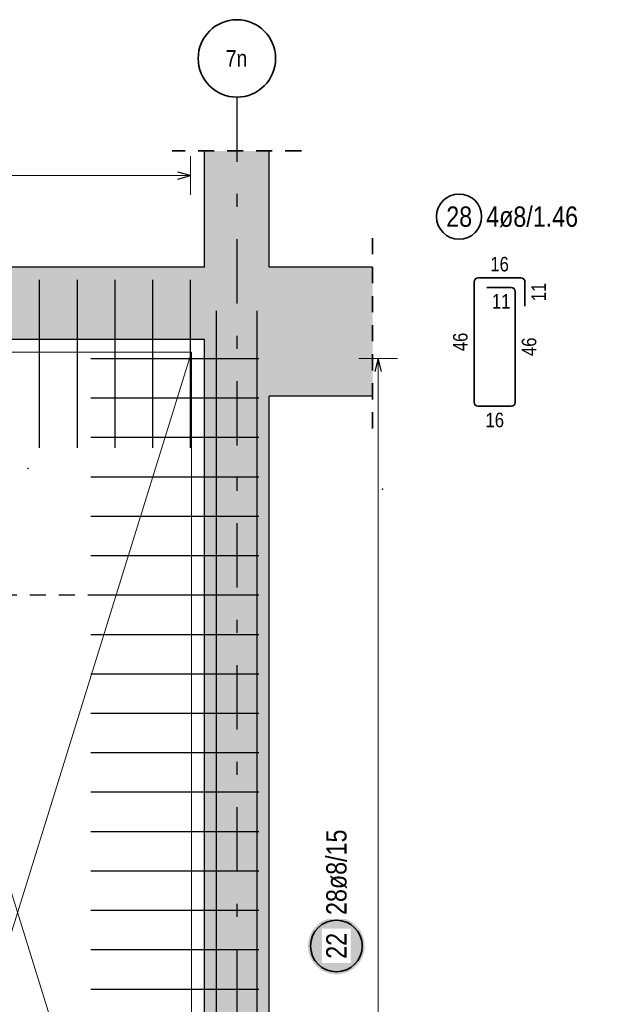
# Model space of a CAD drawing. Header units: millimetres. Extents: x -1.6 to 96.2, y -42.8 to 42.
# Tile 36 of 43: x 69.9 to 74.4, y 13.2 to 20.8. Entities that reach past the tile are written whole.
import ezdxf
from ezdxf.enums import TextEntityAlignment as Align

# ---------------------------------------------------------------- set-up
doc = ezdxf.new("R2010")
doc.units = ezdxf.units.MM
doc.linetypes.add('DASHDOTX2', pattern=[2, 1, -0.5, 0, -0.5])
doc.linetypes.add('HIDDEN', pattern=[0.375, 0.25, -0.125])
for name, color, linetype, lineweight in [('Achsen', 7, 'Continuous', 20), ('Bewehrung', 7, 'Continuous', 20), ('Schraffuren', 7, 'Continuous', 20)]:
    doc.layers.add(name, color=color, linetype=linetype, lineweight=lineweight)
doc.styles.add('Arial Narrow', font='ARIALN.TTF')

msp = doc.modelspace()

# ---------------------------------------------------------------- hatches: boundary and pattern name
at = {"layer": 'Schraffuren', "lineweight": 50, "true_color": 0xd7ffd7}
for points in [[(71.358524, 18.894345), (71.858524, 18.894345), (71.858524, 19.794245), (71.358524, 19.794245)], [(59.858194, 18.334333), (71.358524, 18.334333), (71.358524, 18.894345), (59.858194, 18.894345)], [(71.358524, 17.894345), (72.660841, 17.894345), (72.660841, 18.894345), (71.358524, 18.894345)], [(71.858524, 9.534333), (71.858524, 17.894345), (71.358524, 17.894345), (71.358524, 9.534331)]]:
    msp.add_hatch(color=254, dxfattribs=at).paths.add_polyline_path(points)
at = {"layer": 'Schraffuren', "lineweight": 25, "true_color": 0xffffff}
msp.add_hatch(color=7, dxfattribs=at).paths.add_polyline_path([(72.600002, 13.634662), (72.599868, 13.64234), (72.599466, 13.650009), (72.598796, 13.657659), (72.597861, 13.66528), (72.596659, 13.672865), (72.595194, 13.680403), (72.593467, 13.687885), (72.591479, 13.695303), (72.589234, 13.702646), (72.586734, 13.709907), (72.583982, 13.717076), (72.580982, 13.724144), (72.577736, 13.731104), (72.57425, 13.737946), (72.570527, 13.744662), (72.566572, 13.751245), (72.56239, 13.757685), (72.557985, 13.763975), (72.553364, 13.770108), (72.548531, 13.776076), (72.543493, 13.781871), (72.538256, 13.787487), (72.532826, 13.792917), (72.52721, 13.798154), (72.521415, 13.803192), (72.515447, 13.808025), (72.509314, 13.812646), (72.503024, 13.817051), (72.496584, 13.821233), (72.490002, 13.825188), (72.483285, 13.828911), (72.476443, 13.832397), (72.469484, 13.835642), (72.462415, 13.838643), (72.455246, 13.841395), (72.447985, 13.843895), (72.440642, 13.84614), (72.433224, 13.848127), (72.425742, 13.849855), (72.418204, 13.85132), (72.41062, 13.852521), (72.402998, 13.853457), (72.395348, 13.854126), (72.387679, 13.854528), (72.380002, 13.854662), (72.372324, 13.854528), (72.364655, 13.854126), (72.357005, 13.853457), (72.349383, 13.852521), (72.341799, 13.85132), (72.334261, 13.849855), (72.326779, 13.848127), (72.319361, 13.84614), (72.312018, 13.843895), (72.304757, 13.841395), (72.297588, 13.838643), (72.29052, 13.835642), (72.28356, 13.832397), (72.276718, 13.828911), (72.270002, 13.825188), (72.263419, 13.821233), (72.256979, 13.817051), (72.250689, 13.812646), (72.244556, 13.808025), (72.238588, 13.803192), (72.232793, 13.798154), (72.227177, 13.792917), (72.221747, 13.787487), (72.21651, 13.781871), (72.211472, 13.776076), (72.206639, 13.770108), (72.202018, 13.763975), (72.197613, 13.757685), (72.193431, 13.751245), (72.189476, 13.744662), (72.185753, 13.737946), (72.182267, 13.731104), (72.179022, 13.724144), (72.176021, 13.717076), (72.173269, 13.709907), (72.170769, 13.702646), (72.168524, 13.695303), (72.166537, 13.687885), (72.164809, 13.680403), (72.163344, 13.672865), (72.162143, 13.66528), (72.161207, 13.657659), (72.160537, 13.650009), (72.160136, 13.64234), (72.160002, 13.634662), (72.160136, 13.626984), (72.160537, 13.619316), (72.161207, 13.611666), (72.162143, 13.604044), (72.163344, 13.59646), (72.164809, 13.588922), (72.166537, 13.581439), (72.168524, 13.574022), (72.170769, 13.566679), (72.173269, 13.559418), (72.176021, 13.552249), (72.179022, 13.54518), (72.182267, 13.538221), (72.185753, 13.531379), (72.189476, 13.524662), (72.193431, 13.51808), (72.197613, 13.51164), (72.202018, 13.50535), (72.206639, 13.499217), (72.211472, 13.493249), (72.21651, 13.487454), (72.221747, 13.481837), (72.227177, 13.476408), (72.232793, 13.47117), (72.238588, 13.466133), (72.244556, 13.4613), (72.250689, 13.456679), (72.256979, 13.452274), (72.263419, 13.448092), (72.270002, 13.444137), (72.276718, 13.440414), (72.28356, 13.436928), (72.29052, 13.433682), (72.297588, 13.430682), (72.304757, 13.42793), (72.312018, 13.42543), (72.319361, 13.423185), (72.326779, 13.421197), (72.334261, 13.41947), (72.341799, 13.418005), (72.349383, 13.416803), (72.357005, 13.415867), (72.364655, 13.415198), (72.372324, 13.414796), (72.380002, 13.414662), (72.387679, 13.414796), (72.395348, 13.415198), (72.402998, 13.415867), (72.41062, 13.416803), (72.418204, 13.418005), (72.425742, 13.41947), (72.433224, 13.421197), (72.440642, 13.423185), (72.447985, 13.42543), (72.455246, 13.42793), (72.462415, 13.430682), (72.469484, 13.433682), (72.476443, 13.436928), (72.483285, 13.440414), (72.490002, 13.444137), (72.496584, 13.448092), (72.503024, 13.452274), (72.509314, 13.456679), (72.515447, 13.4613), (72.521415, 13.466133), (72.52721, 13.47117), (72.532826, 13.476408), (72.538256, 13.481837), (72.543493, 13.487454), (72.548531, 13.493249), (72.553364, 13.499217), (72.557985, 13.50535), (72.56239, 13.51164), (72.566572, 13.51808), (72.570527, 13.524662), (72.57425, 13.531379), (72.577736, 13.538221), (72.580982, 13.54518), (72.583982, 13.552249), (72.586734, 13.559418), (72.589234, 13.566679), (72.591479, 13.574022), (72.593467, 13.581439), (72.595194, 13.588922), (72.596659, 13.59646), (72.597861, 13.604044), (72.598796, 13.611666), (72.599466, 13.619316)])

# ---------------------------------------------------------------- linework, layer by layer
at = {"color": 2, "linetype": 'HIDDEN', "lineweight": 35, "ltscale": 0.5}
for p, q in [((72.108524, 19.794245), (71.108524, 19.794245)), ((72.660841, 17.644345), (72.660841, 19.144345))]:
    msp.add_line(p, q, dxfattribs=at)
at = {"color": 3, "linetype": 'Continuous', "lineweight": 25}
for p, q in [((71.358524, 18.894345), (71.358524, 19.794245)), ((71.858524, 18.894345), (71.858524, 19.794245)), ((71.358524, 18.894345), (63.979264, 18.894345)), ((72.660841, 18.894345), (71.858524, 18.894345)), ((71.358524, 18.334333), (63.979262, 18.334333)), ((71.358524, 17.894345), (71.358524, 18.334333)), ((71.358524, 9.534333), (71.358524, 17.894345)), ((72.660841, 17.894345), (71.858524, 17.894345)), ((71.858524, 9.534333), (71.858524, 17.894345))]:
    msp.add_line(p, q, dxfattribs=at)
at = {"color": 2, "linetype": 'Continuous', "lineweight": 35, "ltscale": 0.5}
for p, q in [((73.446474, 17.847849), (73.446474, 18.778849)), ((73.478474, 18.810849), (73.809474, 18.810849)), ((73.841474, 18.778849), (73.841474, 18.590849)), ((73.546474, 18.735849), (73.734474, 18.735849)), ((73.766474, 18.703849), (73.766474, 17.847849)), ((73.734474, 17.815849), (73.478474, 17.815849))]:
    msp.add_line(p, q, dxfattribs=at)
msp.add_circle((73.330606, 19.285331), 0.175, dxfattribs=at)
at = {"color": 9, "linetype": 'Continuous', "lineweight": 0}
for centre in [(69.990121, 17.334333), (72.737227, 17.174333)]:
    msp.add_circle(centre, 0.00222, dxfattribs=at)
at = {"color": 2, "linetype": 'Continuous', "lineweight": 35, "ltscale": 0.5}
for centre, start, end in [((73.478474, 18.778849), 90, 180), ((73.809474, 18.778849), 0, 90), ((73.734474, 18.703849), 0, 90), ((73.478474, 17.847849), 180, 270), ((73.734474, 17.847849), 270, 0)]:
    msp.add_arc(centre, 0.032, start, end, dxfattribs=at)
at = {"layer": 'Achsen', "color": 3, "linetype": 'DASHDOTX2', "lineweight": 25, "ltscale": 0.5}
msp.add_line((71.609342, 20.210985), (71.609342, 9.063329), dxfattribs=at)
at = {"layer": 'Achsen', "color": 2, "linetype": 'Continuous', "lineweight": 35}
msp.add_circle((71.609342, 20.510985), 0.3, dxfattribs=at)
at = {"layer": 'Bewehrung', "color": 7, "linetype": 'Continuous', "lineweight": 18, "ltscale": 0.5}
for p, q in [((71.258525, 18.234331), (68.559262, 18.234331)), ((71.258525, 18.234331), (68.559262, 9.554333)), ((71.258525, 9.554333), (71.258525, 18.234331))]:
    msp.add_line(p, q, dxfattribs=at)
at = {"layer": 'Bewehrung', "color": 9, "linetype": 'Continuous', "lineweight": 0, "ltscale": 0.5}
for p, q in [((71.258525, 18.234331), (68.559262, 18.234331)), ((68.559262, 18.234331), (71.258525, 9.554333)), ((71.258525, 9.554333), (71.258525, 18.234331))]:
    msp.add_line(p, q, dxfattribs=at)
at = {"layer": 'Schraffuren', "color": 5, "linetype": 'Continuous', "lineweight": 18, "ltscale": 0.5}
for p, q in [((71.25052, 19.453522), (71.25052, 19.753522)), ((65.692737, 19.603522), (71.25052, 19.603522)), ((72.853701, 18.186345), (72.553701, 18.186345)), ((72.703701, 18.186345), (72.703701, 9.942339))]:
    msp.add_line(p, q, dxfattribs=at)
at = {"layer": 'Schraffuren', "color": 3, "linetype": 'Continuous', "lineweight": 25, "ltscale": 0.5}
for p, q in [((71.25052, 19.603522), (71.15052, 19.630317)), ((71.15052, 19.576727), (71.25052, 19.603522)), ((70.08046, 17.494345), (70.08046, 18.794345)), ((70.372975, 17.494345), (70.372975, 18.794345)), ((70.66549, 17.494345), (70.66549, 18.794345)), ((70.958005, 17.494345), (70.958005, 18.794345)), ((71.25052, 17.494345), (71.25052, 18.794345)), ((71.450524, 9.554333), (71.450524, 18.554333)), ((71.766523, 9.554333), (71.766523, 18.554333)), ((70.478524, 18.186345), (71.778524, 18.186345)), ((72.703701, 18.186345), (72.676907, 18.086345)), ((72.730496, 18.086345), (72.703701, 18.186345)), ((70.478524, 17.881012), (71.778524, 17.881012)), ((70.478524, 17.575678), (71.778524, 17.575678)), ((70.478524, 17.270345), (71.778524, 17.270345)), ((70.478524, 16.965011), (71.778524, 16.965011)), ((70.478524, 16.659678), (71.778524, 16.659678)), ((70.478524, 16.354344), (71.778524, 16.354344)), ((70.478524, 16.04901), (71.778524, 16.04901)), ((70.478524, 15.743677), (71.778524, 15.743677)), ((70.478524, 15.438343), (71.778524, 15.438343)), ((70.478524, 15.13301), (71.778524, 15.13301)), ((70.478524, 14.827676), (71.778524, 14.827676)), ((70.478524, 14.522342), (71.778524, 14.522342)), ((70.478524, 14.217009), (71.778524, 14.217009)), ((70.478524, 13.911675), (71.778524, 13.911675)), ((70.478524, 13.606342), (71.778524, 13.606342)), ((70.478524, 13.301008), (71.778524, 13.301008))]:
    msp.add_line(p, q, dxfattribs=at)
at = {"layer": 'Schraffuren', "color": 3, "linetype": 'HIDDEN', "lineweight": 25, "ltscale": 0.5}
msp.add_line((60.779262, 16.354333), (71.358524, 16.354333), dxfattribs=at)
at = {"layer": 'Schraffuren', "color": 2, "linetype": 'Continuous', "lineweight": 35, "ltscale": 0.5}
msp.add_circle((72.380002, 13.634662), 0.2, dxfattribs=at)

# ---------------------------------------------------------------- texts
at = {"color": 2, "lineweight": 35, "char_height": 0.1575, "attachment_point": 1, "line_spacing_factor": 0.9, "style": 'Arial Narrow'}
for s, insert in [('4ø8/1.46', (73.540606, 19.364081)), ('28', (73.231381, 19.364081))]:
    msp.add_mtext(s, dxfattribs=dict(at, insert=insert))
at = {"color": 3, "lineweight": 25, "char_height": 0.1125, "attachment_point": 1, "line_spacing_factor": 0.9, "style": 'Arial Narrow'}
for s, insert in [('16', (73.573099, 18.973349)), ('11', (73.585599, 18.685849)), ('16', (73.535599, 17.765849))]:
    msp.add_mtext(s, dxfattribs=dict(at, insert=insert))
at = {"color": 3, "lineweight": 25, "char_height": 0.1125, "attachment_point": 1, "rotation": 90, "line_spacing_factor": 0.9, "style": 'Arial Narrow'}
for s, insert in [('11', (73.891474, 18.629974)), ('46', (73.283974, 18.242474)), ('46', (73.816474, 18.204974))]:
    msp.add_mtext(s, dxfattribs=dict(at, insert=insert))
at = {"layer": 'Achsen', "color": 3, "lineweight": 25, "style": 'Arial Narrow'}
msp.add_text('7n', height=0.13, dxfattribs=at).set_placement((71.606145, 20.510985), align=Align.MIDDLE_CENTER)

# ---------------------------------------------------------------- next in the draw order: texts
at = {"layer": 'Schraffuren', "color": 2, "lineweight": 35, "char_height": 0.1575, "attachment_point": 1, "rotation": 90, "line_spacing_factor": 0.9, "style": 'Arial Narrow', "bg_fill": 3, "box_fill_scale": 1.2, "bg_fill_color": 256, "bg_fill_true_color": 13158600, "bg_fill_transparency": 0}
for s, insert in [('28ø8/15', (72.301252, 13.874662)), ('22', (72.301252, 13.535437))]:
    msp.add_mtext(s, dxfattribs=dict(at, insert=insert))

doc.saveas('drawing.dxf')
